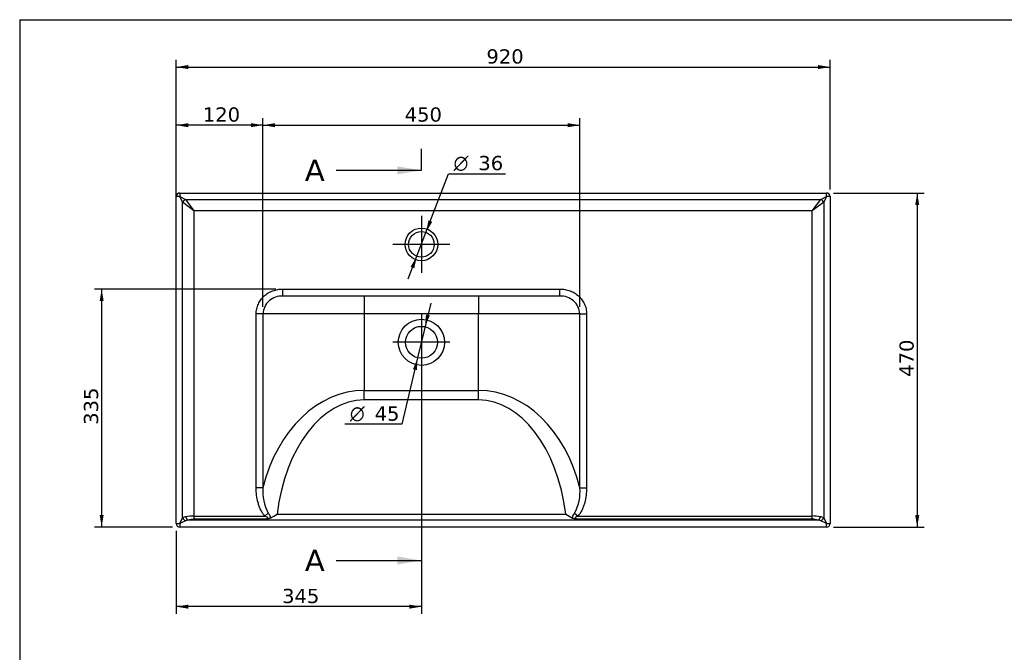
# Model space of a CAD drawing. Header units: millimetres. Extents: x 11 to 288, y 7 to 203.
# Tile 2 of 3: x 11 to 149, y 114 to 203. Entities that reach past the tile are written whole.
import ezdxf
from ezdxf.enums import TextEntityAlignment as Align
from ezdxf.lldxf.tags import DXFTag

# ---------------------------------------------------------------- set-up
doc = ezdxf.new("R2010")
doc.units = ezdxf.units.MM
for name, color, linetype in [('1', 7, 'Continuous'), ('asse', 7, 'Continuous'), ('Default', 7, 'Continuous'), ('tangente', 7, 'Continuous'), ('visibile', 7, 'Continuous')]:
    doc.layers.add(name, color=color, linetype=linetype)
doc.styles.add('SEACAD_Solid_Edge_ANSI1_Symbols', font='semeca1.ttf')
doc.styles.add('SEACAD_Verdana', font='verdana.ttf')
tags = doc.linetypes.add('CENTER2', pattern=[28.575, 19.05, -3.175, 3.175, -3.175]).pattern_tags.tags
tags[10:11] = [DXFTag(74, 4), DXFTag(75, 0), DXFTag(340, '0'), DXFTag(46, 0.0), DXFTag(50, 0.0), DXFTag(44, 0.0), DXFTag(45, 0.0)]
tags[8:9] = [DXFTag(74, 4), DXFTag(75, 0), DXFTag(340, '0'), DXFTag(46, 0.0), DXFTag(50, 0.0), DXFTag(44, 0.0), DXFTag(45, 0.0)]
tags[6:7] = [DXFTag(74, 4), DXFTag(75, 0), DXFTag(340, '0'), DXFTag(46, 0.0), DXFTag(50, 0.0), DXFTag(44, 0.0), DXFTag(45, 0.0)]
tags[4:5] = [DXFTag(74, 4), DXFTag(75, 0), DXFTag(340, '0'), DXFTag(46, 0.0), DXFTag(50, 0.0), DXFTag(44, 0.0), DXFTag(45, 0.0)]
doc.dimstyles.new('ISO_PALLINATURA', dxfattribs={"dimtxt": 2, "dimasz": 1.7, "dimexe": 1, "dimexo": 1, "dimgap": 1, "dimtad": 1, "dimlfac": 10, "dimtxsty": 'SEACAD_Verdana', "dimblk1": '_SE_FILLED', "dimblk2": '_SE_FILLED', "dimsah": 1, "dimcen": 1, "dimadec": 0, "dimazin": 0, "dimtfac": 1, "dimtmove": 0, "dimatfit": 3, "dimfxl": 1, "dimtolj": 1, "dimarcsym": 0})

# ---------------------------------------------------------------- blocks, each defined once
blk = doc.blocks.new('SEANNOT_GROUP')
at = {"layer": 'asse', "color": 7, "linetype": 'CENTER2'}
for p, q in [((67.38, 161.46), (67.38, 153.46)), ((71.38, 157.46), (63.38, 157.46))]:
    blk.add_line(p, q, dxfattribs=at)
blk = doc.blocks.new('SEANNOT_GROUP1')
at = {"layer": 'asse', "color": 7, "linetype": 'CENTER2'}
for p, q in [((67.38, 175.24), (67.38, 167.24)), ((71.38, 171.24), (63.38, 171.24))]:
    blk.add_line(p, q, dxfattribs=at)
blk = doc.blocks.new('SE')
at = {"layer": 'tangente', "color": 7, "linetype": 'Continuous'}
for p, q in [((33.38, 177.96), (32.88, 177.96)), ((33.38, 178.46), (33.38, 177.96)), ((33.38, 177.96), (34.18, 177.56)), ((33.78, 177.16), (33.38, 177.96)), ((34.18, 177.56), (123.58, 177.56)), ((34.18, 177.56), (35.38, 175.96)), ((122.38, 175.96), (123.58, 177.56)), ((123.58, 177.56), (124.38, 177.96)), ((124.38, 177.96), (123.98, 177.16)), ((124.38, 177.96), (124.38, 178.46)), ((124.88, 177.96), (124.38, 177.96)), ((33.78, 132.76), (33.78, 177.16)), ((35.38, 175.96), (33.78, 177.16)), ((35.38, 175.96), (35.38, 133.02)), ((122.38, 175.96), (35.38, 175.96)), ((123.98, 177.16), (122.38, 175.96)), ((122.38, 133.02), (122.38, 175.96)), ((123.98, 177.16), (123.98, 132.76)), ((47.88, 164.96), (86.88, 164.96)), ((47.88, 163.96), (47.88, 164.96)), ((86.88, 163.96), (86.88, 164.96)), ((59.33, 163.96), (59.33, 161.46)), ((75.42, 163.96), (75.42, 161.46)), ((44.13, 137.01), (44.13, 161.46)), ((45.08, 161.46), (44.13, 161.46)), ((59.33, 161.46), (45.08, 161.46)), ((45.08, 161.46), (45.08, 137.01)), ((59.33, 161.46), (59.33, 150.68)), ((75.42, 161.46), (59.33, 161.46)), ((75.42, 150.68), (75.42, 161.46)), ((89.67, 161.46), (75.42, 161.46)), ((89.67, 137.01), (89.67, 161.46)), ((89.67, 161.46), (90.62, 161.46)), ((90.62, 161.46), (90.62, 137.01)), ((59.33, 150.68), (75.42, 150.68)), ((59.33, 149.35), (59.33, 150.68)), ((75.42, 149.35), (75.42, 150.68)), ((75.42, 149.35), (59.33, 149.35)), ((45.08, 137.01), (44.13, 137.01)), ((89.67, 137.01), (90.62, 137.01)), ((35.38, 133.02), (45.34, 133.02)), ((35.38, 133.02), (35.38, 132.57)), ((45.83, 133.44), (45.34, 133.02)), ((47.07, 133.3), (87.68, 133.3)), ((88.93, 133.44), (89.42, 133.02)), ((89.42, 133.02), (122.38, 133.02)), ((122.38, 132.57), (122.38, 133.02)), ((32.88, 131.96), (33.38, 131.96)), ((33.38, 131.96), (33.78, 132.76)), ((34.18, 132.36), (33.38, 131.96)), ((33.38, 131.96), (33.38, 131.46)), ((123.23, 132.44), (34.53, 132.44)), ((45.22, 132.57), (35.38, 132.57)), ((122.38, 132.57), (89.54, 132.57)), ((124.38, 131.96), (123.58, 132.36)), ((123.98, 132.76), (124.38, 131.96)), ((124.38, 131.46), (124.38, 131.96)), ((124.38, 131.96), (124.88, 131.96))]:
    blk.add_line(p, q, dxfattribs=at)
for centre, radius in [((67.38, 171.24), 2.3), ((67.38, 157.46), 3.25)]:
    blk.add_circle(centre, radius, dxfattribs=at)
for centre, radius, start, end in [((47.71, 161.33), 2.63, 86.4017, 177.2752), ((87.03, 161.32), 2.64, 2.9003, 93.4228), ((51.26, 136.43), 6.2, 174.7003, 208.8518), ((83.66, 136.4), 6.04, 330.6884, 5.7595), ((35.48, 125.4), 7.62, 90.7637, 99.3292), ((122.3, 125.68), 7.35, 80.5098, 89.3973), ((34.32, 131.96), 0.969, 94.6597, 124.2072), ((34.58, 131.41), 1.03, 93.1725, 113.2992), ((35.44, 129.39), 3.18, 91.1521, 106.6918), ((122.31, 129.39), 3.19, 73.3107, 88.8454), ((123.17, 131.42), 1.03, 66.6895, 86.8388), ((123.41, 131.9), 1.03, 56.6973, 84.4357)]:
    blk.add_arc(centre, radius, start, end, dxfattribs=at)
for centre, major_axis, ratio, start_param, end_param in [((34.18, 177.16), (0.354, 0.354), 0.685994, 0.969532, 2.172061), ((123.58, 177.16), (0.354, -0.354), 0.685994, 0.969532, 2.172061), ((59.33, 130.79), (0, -19.89), 0.754286, 3.141593, 4.394565), ((75.42, 130.79), (0, 19.89), 0.754286, 5.030213, 6.283185), ((59.33, 129.46), (0, 19.89), 0.628571, 0, 1.376325), ((75.42, 129.46), (0, -19.89), 0.628571, 1.765268, 3.141593), ((34.18, 132.76), (-0.354, 0.354), 0.685994, 0.969532, 2.172061), ((34.53, 132.92), (-0.093, 0.491), 0.560279, 1.465439, 2.816659), ((123.23, 132.92), (-0.093, -0.491), 0.560279, 0.324934, 1.676154), ((123.58, 132.76), (-0.354, -0.354), 0.685994, 0.969532, 2.172061)]:
    blk.add_ellipse(centre, major_axis=major_axis, ratio=ratio, start_param=start_param, end_param=end_param, dxfattribs=at)
for points, knots in [([(44.13, 161.46), (44.13, 161.7), (44.16, 161.93), (44.26, 162.39), (44.34, 162.62), (44.53, 163.06), (44.65, 163.26), (44.93, 163.64), (45.09, 163.82), (45.44, 164.14), (45.64, 164.28), (46.04, 164.53), (46.26, 164.63), (46.7, 164.79), (46.93, 164.86), (47.4, 164.94), (47.64, 164.96), (47.88, 164.96)], [0, 0, 0, 0, 0.125, 0.125, 0.25, 0.25, 0.375, 0.375, 0.5, 0.5, 0.625, 0.625, 0.75, 0.75, 0.875, 0.875, 1, 1, 1, 1]), ([(86.88, 164.96), (87.12, 164.96), (87.35, 164.94), (87.82, 164.86), (88.05, 164.79), (88.49, 164.63), (88.71, 164.53), (89.11, 164.28), (89.31, 164.14), (89.66, 163.82), (89.82, 163.65), (90.1, 163.27), (90.22, 163.06), (90.42, 162.63), (90.49, 162.4), (90.59, 161.94), (90.62, 161.7), (90.62, 161.46)], [0, 0, 0, 0, 0.125, 0.125, 0.25, 0.25, 0.375, 0.375, 0.5, 0.5, 0.625, 0.625, 0.75, 0.75, 0.875, 0.875, 1, 1, 1, 1]), ([(45.34, 133.02), (45.22, 133.16), (45.12, 133.3), (44.93, 133.6), (44.84, 133.75), (44.69, 134.07), (44.62, 134.23), (44.53, 134.48), (44.5, 134.57), (44.45, 134.74), (44.42, 134.82), (44.31, 135.25), (44.24, 135.6), (44.15, 136.3), (44.13, 136.65), (44.13, 137.01)], [0, 0, 0, 0, 0.125, 0.125, 0.25, 0.25, 0.375, 0.375, 0.4375, 0.4375, 0.5, 0.5, 0.75, 0.75, 1, 1, 1, 1]), ([(90.62, 137.01), (90.62, 136.65), (90.6, 136.3), (90.51, 135.6), (90.45, 135.26), (90.31, 134.75), (90.26, 134.58), (90.17, 134.33), (90.13, 134.24), (90.06, 134.08), (90.03, 134), (89.91, 133.76), (89.83, 133.6), (89.64, 133.3), (89.53, 133.16), (89.42, 133.02)], [0, 0, 0, 0, 0.25, 0.25, 0.5, 0.5, 0.625, 0.625, 0.6875, 0.6875, 0.75, 0.75, 0.875, 0.875, 1, 1, 1, 1]), ([(45.22, 132.57), (45.31, 132.59), (45.4, 132.6), (45.53, 132.64), (45.57, 132.65), (45.66, 132.68), (45.7, 132.69), (45.75, 132.74), (45.76, 132.76), (45.76, 132.8), (45.74, 132.82), (45.69, 132.87), (45.64, 132.89), (45.52, 132.95), (45.43, 132.99), (45.34, 133.02)], [0, 0, 0, 0, 0.25, 0.25, 0.375, 0.375, 0.5, 0.5, 0.5625, 0.5625, 0.625, 0.625, 0.75, 0.75, 1, 1, 1, 1]), ([(45.83, 133.44), (45.87, 133.39), (45.9, 133.33), (45.95, 133.24), (45.97, 133.21), (46, 133.15), (46.02, 133.12), (46.04, 133.06), (46.05, 133.03), (46.08, 132.97), (46.09, 132.94), (46.1, 132.88), (46.1, 132.85), (46.11, 132.79), (46.11, 132.76), (46.11, 132.73)], [0, 0, 0, 0, 0.25, 0.25, 0.375, 0.375, 0.5, 0.5, 0.625, 0.625, 0.75, 0.75, 0.875, 0.875, 1, 1, 1, 1]), ([(88.64, 132.73), (88.64, 132.76), (88.64, 132.79), (88.65, 132.85), (88.65, 132.88), (88.67, 132.94), (88.68, 132.97), (88.7, 133.03), (88.71, 133.06), (88.74, 133.12), (88.75, 133.15), (88.78, 133.21), (88.8, 133.24), (88.85, 133.33), (88.89, 133.39), (88.93, 133.44)], [0, 0, 0, 0, 0.125, 0.125, 0.25, 0.25, 0.375, 0.375, 0.5, 0.5, 0.625, 0.625, 0.75, 0.75, 1, 1, 1, 1]), ([(89.42, 133.02), (89.33, 132.99), (89.24, 132.95), (89.11, 132.89), (89.07, 132.86), (89.01, 132.82), (89, 132.8), (88.99, 132.76), (89, 132.74), (89.05, 132.69), (89.09, 132.68), (89.18, 132.65), (89.22, 132.64), (89.36, 132.6), (89.45, 132.59), (89.54, 132.57)], [0, 0, 0, 0, 0.25, 0.25, 0.375, 0.375, 0.4375, 0.4375, 0.5, 0.5, 0.625, 0.625, 0.75, 0.75, 1, 1, 1, 1])]:
    blk.add_open_spline(points, degree=3, knots=knots, dxfattribs=at)
at = {"layer": 'visibile', "color": 7, "linetype": 'Continuous'}
for p, q in [((32.88, 131.96), (32.88, 177.96)), ((33.38, 178.46), (124.38, 178.46)), ((124.88, 177.96), (124.88, 131.96)), ((86.88, 163.96), (47.88, 163.96)), ((124.38, 131.46), (33.38, 131.46))]:
    blk.add_line(p, q, dxfattribs=at)
for centre, radius in [((67.38, 171.24), 1.8), ((67.38, 157.46), 2.25)]:
    blk.add_circle(centre, radius, dxfattribs=at)
for centre, radius, start, end in [((33.38, 177.96), 0.5, 90, 180), ((124.38, 177.96), 0.5, 0, 90), ((42.14, 140.38), 8.62, 297.4016, 304.8448), ((92.61, 140.38), 8.62, 235.1552, 242.5984), ((33.38, 131.96), 0.5, 180, 270), ((124.38, 131.96), 0.5, 270, 0)]:
    blk.add_arc(centre, radius, start, end, dxfattribs=at)
for points, knots in [([(46.11, 132.73), (46.05, 132.7), (45.98, 132.67), (45.84, 132.64), (45.76, 132.63), (45.61, 132.61), (45.53, 132.6), (45.37, 132.59), (45.3, 132.58), (45.22, 132.57)], [0, 0, 0, 0, 0.25, 0.25, 0.5, 0.5, 0.75, 0.75, 1, 1, 1, 1]), ([(89.54, 132.57), (89.5, 132.58), (89.46, 132.58), (89.38, 132.59), (89.34, 132.59), (89.22, 132.6), (89.15, 132.61), (89.03, 132.62), (88.99, 132.63), (88.92, 132.64), (88.88, 132.65), (88.77, 132.67), (88.7, 132.7), (88.64, 132.73)], [0, 0, 0, 0, 0.125, 0.125, 0.25, 0.25, 0.5, 0.5, 0.625, 0.625, 0.75, 0.75, 1, 1, 1, 1])]:
    blk.add_open_spline(points, degree=3, knots=knots, dxfattribs=at)
blk = doc.blocks.new('DMBLK1')
at = {"layer": 'Default', "linetype": 'Continuous'}
for points in [[(34.58, 196.47), (32.88, 196.18), (34.58, 195.9)], [(123.18, 196.47), (123.18, 195.9), (124.88, 196.18)]]:
    blk.add_hatch(color=7, dxfattribs=at).paths.add_polyline_path(points)
at = {"layer": 'Default', "color": 7, "linetype": 'Continuous'}
for p, q in [((32.88, 178.96), (32.88, 197.18)), ((124.88, 178.96), (124.88, 197.18)), ((32.88, 196.18), (124.88, 196.18))]:
    blk.add_line(p, q, dxfattribs=at)
at = {"layer": 'Default', "color": 7, "linetype": 'Continuous', "style": 'SEACAD_Verdana'}
blk.add_text('920', height=2, dxfattribs=at).set_placement((76.53, 198.68), align=Align.TOP_LEFT)
blk = doc.blocks.new('_SE_FILLED')
at = {"color": 0}
blk.add_line((0, 0), (-1, 0), dxfattribs=at)
blk.add_solid([(0, 0), (-1, -0.1665), (-1, 0.1665), (0, 0)], dxfattribs=at)
blk = doc.blocks.new('DMBLK2')
at = {"layer": 'Default', "linetype": 'Continuous'}
for points in [[(68.37, 174.61), (68.02, 172.92), (68.9, 174.4)], [(65.85, 168.08), (66.38, 167.87), (66.73, 169.56)]]:
    blk.add_hatch(color=7, dxfattribs=at).paths.add_polyline_path(points)
at = {"layer": 'Default', "color": 7, "linetype": 'Continuous'}
for p, q in [((68.02, 172.92), (71.21, 181.18)), ((71.21, 181.18), (79.22, 181.18)), ((65.5, 166.39), (68.02, 172.92))]:
    blk.add_line(p, q, dxfattribs=at)
for s, style, p in [('O', 'SEACAD_Solid_Edge_ANSI1_Symbols', (71.91, 183.68)), ('36', 'SEACAD_Verdana', (75.39, 183.68))]:
    blk.add_text(s, height=2, dxfattribs=dict(at, style=style)).set_placement(p, align=Align.TOP_LEFT)
blk = doc.blocks.new('DMBLK7')
at = {"layer": 'Default', "linetype": 'Continuous'}
for points in [[(137.43, 176.76), (137.14, 178.46), (136.86, 176.76)], [(137.43, 133.16), (136.86, 133.16), (137.14, 131.46)]]:
    blk.add_hatch(color=7, dxfattribs=at).paths.add_polyline_path(points)
at = {"layer": 'Default', "color": 7, "linetype": 'Continuous'}
for p, q in [((125.38, 178.46), (138.14, 178.46)), ((137.14, 178.46), (137.14, 131.46)), ((125.38, 131.46), (138.14, 131.46))]:
    blk.add_line(p, q, dxfattribs=at)
at = {"layer": 'Default', "color": 7, "linetype": 'Continuous', "style": 'SEACAD_Verdana'}
blk.add_text('470', height=2, rotation=90, dxfattribs=at).set_placement((134.64, 152.61), align=Align.TOP_LEFT)
blk = doc.blocks.new('DMBLK8')
at = {"layer": 'Default', "linetype": 'Continuous'}
for points in [[(22.11, 163.26), (22.67, 163.26), (22.39, 164.96)], [(22.11, 133.16), (22.39, 131.46), (22.67, 133.16)]]:
    blk.add_hatch(color=7, dxfattribs=at).paths.add_polyline_path(points)
at = {"layer": 'Default', "color": 7, "linetype": 'Continuous'}
for p, q in [((46.88, 164.96), (21.39, 164.96)), ((22.39, 164.96), (22.39, 131.46)), ((32.38, 131.46), (21.39, 131.46))]:
    blk.add_line(p, q, dxfattribs=at)
at = {"layer": 'Default', "color": 7, "linetype": 'Continuous', "style": 'SEACAD_Verdana'}
blk.add_text('335', height=2, rotation=90, dxfattribs=at).set_placement((19.89, 145.86), align=Align.TOP_LEFT)
blk = doc.blocks.new('DMBLK14')
at = {"layer": 'Default', "linetype": 'Continuous'}
for points in [[(68.57, 161.24), (68.02, 161.37), (67.9, 159.65)], [(66.74, 153.55), (66.85, 155.27), (66.19, 153.68)]]:
    blk.add_hatch(color=7, dxfattribs=at).paths.add_polyline_path(points)
at = {"layer": 'Default', "color": 7, "linetype": 'Continuous'}
for p, q in [((68.69, 162.95), (66.85, 155.27)), ((66.85, 155.27), (64.63, 145.94)), ((64.63, 145.94), (56.62, 145.94))]:
    blk.add_line(p, q, dxfattribs=at)
for s, style, p in [('O', 'SEACAD_Solid_Edge_ANSI1_Symbols', (57.32, 148.44)), ('45', 'SEACAD_Verdana', (60.8, 148.44))]:
    blk.add_text(s, height=2, dxfattribs=dict(at, style=style)).set_placement(p, align=Align.TOP_LEFT)
blk = doc.blocks.new('DMBLK15')
at = {"layer": 'Default', "linetype": 'Continuous'}
for points in [[(34.58, 188.29), (32.88, 188.01), (34.58, 187.72)], [(43.38, 188.29), (43.38, 187.72), (45.08, 188.01)]]:
    blk.add_hatch(color=7, dxfattribs=at).paths.add_polyline_path(points)
at = {"layer": 'Default', "color": 7, "linetype": 'Continuous'}
for p, q in [((32.88, 132.96), (32.88, 189.01)), ((45.08, 162.46), (45.08, 189.01)), ((45.08, 188.01), (32.88, 188.01))]:
    blk.add_line(p, q, dxfattribs=at)
at = {"layer": 'Default', "color": 7, "linetype": 'Continuous', "style": 'SEACAD_Verdana'}
blk.add_text('120', height=2, dxfattribs=at).set_placement((36.63, 190.51), align=Align.TOP_LEFT)
blk = doc.blocks.new('SE4')
at = {"color": 7, "linetype": 'Continuous', "style": 'SEACAD_Verdana'}
blk.add_text('A', height=3, dxfattribs=at).set_placement((50.97, 183.16), align=Align.TOP_LEFT)
blk = doc.blocks.new('SE5')
at = {"color": 7, "linetype": 'Continuous', "style": 'SEACAD_Verdana'}
blk.add_text('A', height=3, dxfattribs=at).set_placement((50.97, 128.27), align=Align.TOP_LEFT)
blk = doc.blocks.new('SEANNOT_GROUP6')
at = {"linetype": 'Continuous'}
blk.add_hatch(color=7, dxfattribs=at).paths.add_polyline_path([(63.98, 181.09), (67.38, 181.66), (63.98, 182.22)])
at = {"color": 7, "linetype": 'Continuous'}
blk.add_lwpolyline([(55.38, 181.66), (67.38, 181.66)], dxfattribs=at)
blk = doc.blocks.new('SEANNOT_GROUP7')
at = {"linetype": 'Continuous'}
blk.add_hatch(color=7, dxfattribs=at).paths.add_polyline_path([(63.98, 126.2), (67.38, 126.77), (63.98, 127.34)])
at = {"color": 7, "linetype": 'Continuous'}
blk.add_lwpolyline([(55.38, 126.77), (67.38, 126.77)], dxfattribs=at)
blk = doc.blocks.new('SE3')
at = {"layer": 'Default', "color": 7, "linetype": 'CENTER2'}
for p, q in [((67.38, 181.66), (67.38, 184.66)), ((67.38, 126.77), (67.38, 123.77))]:
    blk.add_line(p, q, dxfattribs=at)
at = {"layer": 'Default', "color": 7, "linetype": 'CENTER2', "const_width": 0.00035}
blk.add_lwpolyline([(67.38, 181.66), (67.38, 126.77)], dxfattribs=at)
at = {"layer": 'Default'}
for name in ['SE4', 'SEANNOT_GROUP6', 'SE5', 'SEANNOT_GROUP7']:
    blk.add_blockref(name, (0, 0), dxfattribs=at)
blk = doc.blocks.new('DMBLK16')
at = {"layer": 'Default', "linetype": 'Continuous'}
for points in [[(34.58, 119.99), (34.58, 120.56), (32.88, 120.28)], [(65.68, 119.99), (67.38, 120.28), (65.68, 120.56)]]:
    blk.add_hatch(color=7, dxfattribs=at).paths.add_polyline_path(points)
at = {"layer": 'Default', "color": 7, "linetype": 'Continuous'}
for p, q in [((67.38, 156.46), (67.38, 119.28)), ((32.88, 130.96), (32.88, 119.28)), ((67.38, 120.28), (32.88, 120.28))]:
    blk.add_line(p, q, dxfattribs=at)
at = {"layer": 'Default', "color": 7, "linetype": 'Continuous', "style": 'SEACAD_Verdana'}
blk.add_text('345', height=2, dxfattribs=at).set_placement((47.78, 122.78), align=Align.TOP_LEFT)
blk = doc.blocks.new('DMBLK21')
at = {"layer": 'Default', "linetype": 'Continuous'}
for points in [[(46.78, 188.29), (45.08, 188.01), (46.78, 187.72)], [(87.97, 188.29), (87.97, 187.72), (89.67, 188.01)]]:
    blk.add_hatch(color=7, dxfattribs=at).paths.add_polyline_path(points)
at = {"layer": 'Default', "color": 7, "linetype": 'Continuous'}
for p, q in [((45.08, 162.46), (45.08, 189.01)), ((89.67, 162.46), (89.67, 189.01)), ((45.08, 188.01), (89.67, 188.01))]:
    blk.add_line(p, q, dxfattribs=at)
at = {"layer": 'Default', "color": 7, "linetype": 'Continuous', "style": 'SEACAD_Verdana'}
blk.add_text('450', height=2, dxfattribs=at).set_placement((65.03, 190.51), align=Align.TOP_LEFT)

msp = doc.modelspace()

# ---------------------------------------------------------------- linework, layer by layer
at = {"layer": '1', "color": 7, "linetype": 'Continuous'}
for q in [(284.3566, 202.845), (10.8564, 7.2813)]:
    msp.add_line((10.8564, 202.845), q, dxfattribs=at)

# ---------------------------------------------------------------- block references
at = {"layer": 'Default'}
for name in ['SE3', 'SE', 'SEANNOT_GROUP1', 'SEANNOT_GROUP']:
    msp.add_blockref(name, (0, 0), dxfattribs=at)

# ---------------------------------------------------------------- dimensions: what is measured, and where the dimension line sits
at = {"layer": 'Default', "color": 7, "linetype": 'Continuous'}
for base, p1, p2, angle, picture, middle, dimtype in [((32.8765, 196.1836), (32.8765, 177.9583), (124.8765, 177.9583), 0, 'DMBLK1', (78.8765, 196.1836), 161), ((137.143, 178.4583), (124.3765, 178.4583), (124.3765, 131.4583), 270, 'DMBLK7', (137.143, 154.9583), 161), ((22.3899, 131.4583), (47.8769, 164.9583), (33.3765, 131.4583), 90, 'DMBLK8', (22.3899, 148.2083), 160)]:
    dim = msp.add_linear_dim(base=base, p1=p1, p2=p2, angle=angle, text='\\A1;<>', dimstyle='ISO_PALLINATURA', dxfattribs=at)
    dim.commit()
    dim.dimension.update_dxf_attribs({"geometry": picture, "text_midpoint": middle, "dimtype": dimtype})
dim = msp.add_linear_dim(base=(32.8765, 188.0061), p1=(45.0846, 161.4583), p2=(32.8765, 131.9583), text='\\A1;<>', dimstyle='ISO_PALLINATURA', override={"dimdec": 0, "dimtdec": 0}, dxfattribs=at)
dim.commit()
dim.dimension.update_dxf_attribs({"geometry": 'DMBLK15', "text_midpoint": (38.9805, 188.0061), "dimtype": 160})
dim = msp.add_linear_dim(base=(45.0846, 188.0061), p1=(45.0846, 161.4583), p2=(89.6684, 161.4583), angle=0, text='\\A1;<>', dimstyle='ISO_PALLINATURA', override={"dimdec": 0, "dimtdec": 0}, dxfattribs=at)
dim.commit()
dim.dimension.update_dxf_attribs({"geometry": 'DMBLK21', "text_midpoint": (67.3765, 188.0061), "dimtype": 161})
for p1, p2, picture, middle in [((66.7285, 169.5615), (68.0245, 172.9201), 'DMBLK2', (71.2124, 181.1822)), ((67.898, 159.647), (66.855, 155.2696), 'DMBLK14', (56.6206, 145.94))]:
    dim = msp.add_diameter_dim_2p(p1=p1, p2=p2, text='\\A1;<>', dimstyle='ISO_PALLINATURA', override={"dimtad": 0, "dimtih": 1, "dimtoh": 1, "dimtofl": 0}, dxfattribs=at)
    dim.commit()
    dim.dimension.update_dxf_attribs({"geometry": picture, "text_midpoint": middle, "dimtype": 163})
dim = msp.add_linear_dim(base=(32.8765, 120.2764), p1=(67.3765, 157.4583), p2=(32.8765, 177.9583), text='\\A1;<>', dimstyle='ISO_PALLINATURA', dxfattribs=at)
dim.commit()
dim.dimension.update_dxf_attribs({"geometry": 'DMBLK16', "text_midpoint": (50.1265, 120.2764), "dimtype": 160})

doc.saveas('drawing.dxf')
